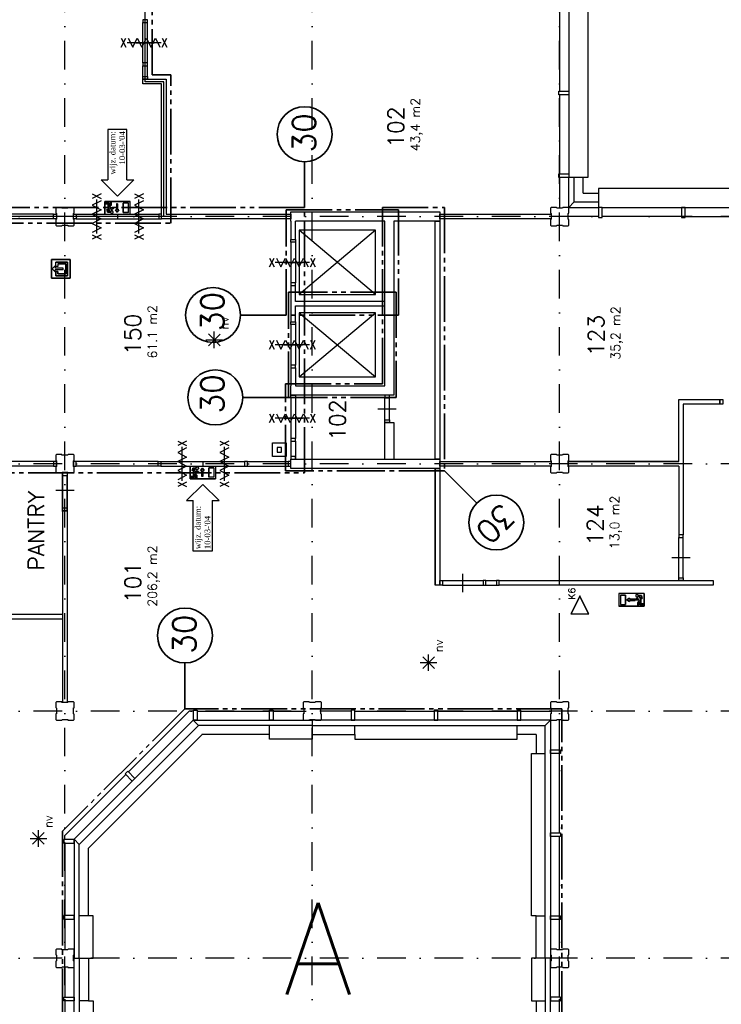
# Model space of a CAD drawing. Extents: x 36324 to 146208, y 44755 to 121475.
# Tile 23 of 28: x 114777 to 130093, y 69842 to 91346. Entities that reach past the tile are written whole.
import ezdxf
from ezdxf.enums import TextEntityAlignment as Align

# ---------------------------------------------------------------- set-up
doc = ezdxf.new("R2010")
doc.units = 0
doc.header["$LTSCALE"] = 100
doc.linetypes.add('B0302', pattern=[12.5, 6.25, -3.125, 0, -3.125])
doc.linetypes.add('B0804', pattern=[15, 10, -1, 1, -1, 1, -1])
for name, color, linetype in [('Bouwkundig', 253, 'CONTINUOUS'), ('Bouwkundig tekst', 252, 'CONTINUOUS'), ('Stramien', 252, 'B0302')]:
    doc.layers.add(name, color=color, linetype=linetype)
doc.layers.add('brandscheiding', color=40, linetype='B0804', lineweight=35)
doc.styles.add('bouwk tekst', font='romans.shx')
doc.styles.get("Standard").update_dxf_attribs({"font": 'romans.shx'})

msp = doc.modelspace()

# ---------------------------------------------------------------- linework, layer by layer
at = {"layer": 'Bouwkundig', "linetype": 'Continuous'}
for p, q in [((126763, 91516), (126763, 87976)), ((116704, 88951), (116704, 87846)), ((117116, 88951), (116704, 88951)), ((117116, 87846), (117116, 88951)), ((116554, 87846), (116704, 87846)), ((116554, 87846), (116910, 87495)), ((116910, 87495), (117266, 87846)), ((117116, 87846), (117266, 87846)), ((126763, 87246), (126763, 87896)), ((116633, 87096), (116633, 87374)), ((116633, 87374), (117187, 87374)), ((116642, 87323), (116642, 87346)), ((116642, 87346), (116730, 87346)), ((116706, 87323), (116642, 87323)), ((116706, 87234), (116706, 87323)), ((116730, 87346), (116730, 87272)), ((116780, 87369), (116757, 87369)), ((116757, 87369), (116757, 87308)), ((116780, 87300), (116780, 87369)), ((116888, 87325), (116888, 87195)), ((116915, 87325), (116915, 87195)), ((117039, 87133), (117039, 87337)), ((117150, 87337), (117039, 87337)), ((117150, 87133), (117150, 87337)), ((117187, 87096), (117187, 87374)), ((116633, 87096), (117187, 87096)), ((116701, 87203), (116678, 87203)), ((116693, 87142), (116678, 87203)), ((116754, 87142), (116693, 87142)), ((116711, 87166), (116701, 87203)), ((116738, 87166), (116706, 87234)), ((116711, 87166), (116738, 87166)), ((116730, 87272), (116757, 87308)), ((116740, 87248), (116780, 87300)), ((116762, 87201), (116741, 87248)), ((116817, 87235), (116762, 87235)), ((116762, 87201), (116762, 87235)), ((116785, 87178), (116785, 87212)), ((116817, 87212), (116785, 87212)), ((116817, 87235), (116817, 87212)), ((116902, 87140), (116865, 87195)), ((116865, 87195), (116888, 87195)), ((116939, 87195), (116902, 87140)), ((116910, 87096), (116910, 86996)), ((116915, 87195), (116939, 87195)), ((117150, 87133), (117039, 87133)), ((127493, 87246), (131033, 87246)), ((120697, 86547), (120797, 86547)), ((115877, 86107), (115470, 86107)), ((115470, 86107), (115470, 85701)), ((115823, 86053), (115565, 86053)), ((115565, 85958), (115565, 86053)), ((115823, 85755), (115823, 86053)), ((115877, 85701), (115877, 86107)), ((115487, 85903), (115552, 85968)), ((115487, 85903), (115552, 85838)), ((115552, 85968), (115552, 85922)), ((115728, 85922), (115552, 85922)), ((115728, 85884), (115552, 85884)), ((115552, 85838), (115552, 85884)), ((115606, 85958), (115565, 85958)), ((115606, 85850), (115565, 85850)), ((115565, 85850), (115565, 85755)), ((115606, 86012), (115782, 86012)), ((115606, 86012), (115606, 85958)), ((115606, 85796), (115606, 85850)), ((115652, 85979), (115652, 85979)), ((115728, 85884), (115728, 85922)), ((115782, 86012), (115782, 85796)), ((115470, 85701), (115877, 85701)), ((115565, 85755), (115823, 85755)), ((115782, 85796), (115606, 85796)), ((120697, 85542), (120797, 85542)), ((120697, 84749), (120797, 84749)), ((119024, 84173, 2600), (119024, 84534, 2600)), ((118843, 84354, 2600), (119203, 84354, 2600)), ((119152, 84226, 2600), (118896, 84482, 2600)), ((118896, 84226, 2600), (119150, 84481, 2600)), ((120697, 83744), (120797, 83744)), ((118495, 81597), (119050, 81597)), ((118495, 81597), (118495, 81319)), ((118555, 81550), (118540, 81490)), ((118616, 81550), (118555, 81550)), ((118573, 81527), (118564, 81490)), ((118600, 81527), (118569, 81459)), ((118573, 81527), (118600, 81527)), ((118647, 81515), (118647, 81481)), ((118764, 81553), (118727, 81498)), ((118801, 81498), (118764, 81553)), ((118772, 81696), (118772, 81597)), ((119013, 81560), (118902, 81560)), ((118902, 81560), (118902, 81356)), ((119013, 81560), (119013, 81356)), ((119050, 81597), (119050, 81319)), ((115713, 81462), (115712, 76432)), ((115813, 81462), (115812, 76432)), ((118495, 81319), (119050, 81319)), ((118569, 81370), (118504, 81370)), ((118504, 81370), (118504, 81347)), ((118504, 81347), (118592, 81347)), ((118564, 81490), (118540, 81490)), ((118569, 81459), (118569, 81370)), ((118592, 81347), (118592, 81421)), ((118592, 81421), (118620, 81385)), ((118624, 81492), (118603, 81444)), ((118603, 81445), (118643, 81393)), ((118620, 81324), (118620, 81385)), ((118643, 81324), (118620, 81324)), ((118624, 81492), (118624, 81458)), ((118680, 81458), (118624, 81458)), ((118643, 81393), (118643, 81324)), ((118680, 81481), (118647, 81481)), ((118680, 81458), (118680, 81481)), ((118727, 81498), (118750, 81498)), ((118750, 81368), (118750, 81498)), ((118778, 81498), (118801, 81498)), ((118778, 81368), (118778, 81498)), ((119013, 81356), (118902, 81356)), ((118416, 80847), (118772, 81198)), ((118772, 81198), (119128, 80847)), ((118416, 80847), (118566, 80847)), ((118566, 79742), (118566, 80847)), ((118978, 80847), (118978, 79742)), ((118978, 80847), (119128, 80847)), ((118978, 79742), (118566, 79742)), ((127855, 78813), (127855, 78536)), ((128410, 78813), (127855, 78813)), ((127892, 78776), (128003, 78776)), ((127892, 78776), (127892, 78573)), ((128003, 78776), (128003, 78573)), ((128030, 78674), (128086, 78711)), ((128086, 78711), (128086, 78688)), ((128257, 78731), (128257, 78698)), ((128280, 78708), (128280, 78674)), ((128280, 78708), (128302, 78661)), ((128289, 78767), (128350, 78767)), ((128305, 78744), (128336, 78675)), ((128331, 78744), (128305, 78744)), ((128331, 78744), (128341, 78707)), ((128341, 78707), (128365, 78707)), ((128350, 78767), (128365, 78707)), ((128410, 78813), (128410, 78536)), ((128410, 78536), (127855, 78536)), ((127892, 78573), (128003, 78573)), ((128086, 78637), (128030, 78674)), ((128215, 78688), (128086, 78688)), ((128086, 78661), (128086, 78637)), ((128215, 78661), (128086, 78661)), ((128215, 78688), (128215, 78661)), ((128225, 78698), (128257, 78698)), ((128225, 78674), (128225, 78698)), ((128225, 78674), (128280, 78674)), ((128302, 78661), (128262, 78610)), ((128262, 78610), (128262, 78540)), ((128262, 78540), (128285, 78540)), ((128313, 78637), (128285, 78602)), ((128285, 78540), (128285, 78602)), ((128313, 78563), (128313, 78637)), ((128400, 78563), (128313, 78563)), ((128336, 78675), (128336, 78587)), ((128336, 78587), (128400, 78587)), ((128400, 78587), (128400, 78563)), ((115713, 78353), (114058, 78353)), ((115713, 78253), (114058, 78253)), ((123830, 77177, 2600), (123575, 77433, 2600)), ((123575, 77177, 2600), (123829, 77432, 2600)), ((123703, 77124, 2600), (123703, 77485, 2600)), ((123522, 77305, 2600), (123882, 77305, 2600)), ((115314, 73337, 2600), (115058, 73593, 2600)), ((115058, 73337, 2600), (115313, 73592, 2600)), ((115187, 73284, 2600), (115187, 73645, 2600)), ((115006, 73465, 2600), (115366, 73465, 2600))]:
    msp.add_line(p, q, dxfattribs=at)
at = {"layer": 'Bouwkundig', "linetype": 'Continuous', "ltscale": 10}
for p, q in [((115518, 87096), (114127, 87096)), ((115518, 86996), (114127, 86996)), ((120697, 86946), (120697, 86547)), ((120797, 86547), (120797, 86946)), ((120697, 85542), (120697, 84749)), ((120797, 85193), (120797, 85542)), ((122747, 85193), (120797, 85193)), ((120797, 85093), (122747, 85093)), ((120797, 84749), (120797, 85093)), ((120697, 83744), (120697, 83346)), ((120797, 83744), (120797, 83346)), ((130063, 83050), (130063, 82950)), ((120697, 82142), (120697, 81746)), ((120797, 82142), (120797, 81746)), ((115518, 81696), (114067, 81696)), ((115518, 81597), (114067, 81597)), ((117797, 81696), (116008, 81696)), ((117797, 81597), (116008, 81597)), ((119747, 81696), (120638, 81696)), ((119747, 81597), (120638, 81597))]:
    msp.add_line(p, q, dxfattribs=at)
at = {"layer": 'Bouwkundig', "linetype": 'Continuous'}
for points in [[(103210, 104998), (103210, 90698), (103211, 90698), (114008, 90698), (114009, 87052), (117923, 87052), (117923, 89992), (117517, 89992), (117517, 93747)], [(126563, 91516), (126563, 89786)], [(127177, 91596), (127177, 87896)], [(117463, 90401), (117463, 91287)], [(117563, 90401), (117563, 91287)], [(116995, 90747), (117095, 90941)], [(116995, 90941), (117095, 90747)], [(117865, 90844), (117120, 90844)], [(117146, 90941), (117245, 90747), (117344, 90941), (117443, 90747), (117542, 90941), (117641, 90747), (117740, 90941), (117839, 90747)], [(117713, 90844), (117513, 90844), (117313, 90844)], [(117313, 90842), (117513, 90842), (117713, 90842)], [(117890, 90747), (117990, 90941)], [(117890, 90941), (117990, 90747)], [(117463, 90106), (117463, 90341)], [(117563, 90106), (117563, 90341)], [(117463, 90046), (117972, 90046)], [(117463, 90046), (117563, 90046)], [(117463, 89946), (117463, 90046)], [(117872, 89946), (117463, 89946)], [(117872, 86996), (117872, 89946)], [(117972, 90046), (117972, 87096)], [(126543, 89786), (126763, 89786)], [(126543, 89706), (126543, 89786)], [(126763, 89706), (126543, 89706)], [(126563, 89706), (126563, 87976)], [(126763, 89786), (126763, 89706)], [(126543, 87896), (126543, 87976)], [(126543, 87976), (126763, 87976)], [(126763, 87976), (126763, 87896)], [(126563, 87896), (126563, 87232)], [(127177, 87896), (126763, 87896)], [(126877, 87896), (126877, 87360)], [(127077, 87560), (127077, 87896)], [(116555, 87544), (116362, 87444)], [(116362, 87544), (116555, 87444)], [(117477, 87544), (117283, 87444)], [(117283, 87544), (117477, 87444)], [(127077, 87560), (127413, 87560)], [(131113, 87660), (127413, 87660)], [(127413, 87660), (127413, 87246)], [(116555, 87393), (116362, 87294), (116555, 87195), (116362, 87096), (116555, 86997), (116362, 86898), (116555, 86799), (116362, 86700)], [(116459, 86674), (116459, 87419)], [(116633, 87374), (116633, 87096), (117187, 87096), (117187, 87374), (116633, 87374)], [(116642, 87346), (116642, 87323), (116706, 87323), (116706, 87234), (116738, 87166), (116711, 87166), (116701, 87203), (116678, 87203), (116693, 87142), (116754, 87142), (116754, 87148), (116755, 87151), (116755, 87153), (116756, 87156), (116758, 87160), (116760, 87162), (116761, 87164), (116763, 87166), (116765, 87168), (116767, 87171), (116770, 87173), (116773, 87175), (116776, 87176), (116780, 87177), (116783, 87178), (116785, 87179), (116785, 87212), (116817, 87212), (116817, 87235), (116762, 87235), (116762, 87201), (116741, 87248), (116780, 87300), (116780, 87369), (116757, 87369), (116757, 87308), (116730, 87272), (116730, 87346), (116642, 87346)], [(116915, 87325), (116888, 87325), (116888, 87195), (116865, 87195), (116902, 87140), (116939, 87195), (116915, 87195), (116915, 87325)], [(117039, 87337), (117039, 87133), (117150, 87133), (117150, 87337), (117039, 87337)], [(117477, 87393), (117283, 87294), (117477, 87195), (117283, 87096), (117477, 86997), (117283, 86898), (117477, 86799), (117283, 86700)], [(117380, 86674), (117380, 87419)], [(126877, 87360), (126763, 87246)], [(126877, 87360), (126763, 87246)], [(127413, 87360), (126877, 87360)], [(115578, 87247), (115563, 87232)], [(115563, 87232), (115563, 87121)], [(115563, 87121), (115578, 87113)], [(115695, 87247), (115578, 87247)], [(115578, 87113), (115578, 86988)], [(115700, 87232), (115695, 87247)], [(115825, 87232), (115700, 87232)], [(115833, 87247), (115825, 87232)], [(115948, 87247), (115833, 87247)], [(115963, 87232), (115948, 87247)], [(115948, 87114), (115963, 87119)], [(115948, 86989), (115948, 87114)], [(115963, 87119), (115963, 87232)], [(116008, 87096), (116910, 87096)], [(116754, 87142), (116754, 87143), (116754, 87143), (116754, 87144), (116754, 87144), (116754, 87145), (116754, 87145), (116754, 87145), (116754, 87146), (116754, 87146), (116754, 87147), (116754, 87147), (116754, 87147), (116754, 87148), (116754, 87148), (116754, 87149), (116754, 87149), (116754, 87149), (116754, 87150), (116754, 87150), (116755, 87151), (116755, 87151), (116755, 87151), (116755, 87152), (116755, 87152), (116755, 87153), (116755, 87153), (116755, 87153), (116755, 87154), (116756, 87154), (116756, 87154), (116756, 87155), (116756, 87155), (116756, 87156), (116756, 87156), (116756, 87156), (116757, 87157), (116757, 87157), (116757, 87157), (116757, 87158), (116757, 87158), (116757, 87159), (116758, 87159), (116758, 87159), (116758, 87160), (116758, 87160), (116758, 87160), (116759, 87161), (116759, 87161), (116759, 87161), (116759, 87162), (116759, 87162), (116760, 87162), (116760, 87163), (116760, 87163), (116760, 87163), (116761, 87164), (116761, 87164), (116761, 87164), (116761, 87165), (116762, 87165), (116762, 87165), (116762, 87166), (116762, 87166), (116763, 87166), (116763, 87167), (116763, 87167), (116763, 87167), (116764, 87168), (116764, 87168), (116764, 87168), (116765, 87168), (116765, 87169), (116765, 87169), (116765, 87169), (116766, 87169), (116766, 87170), (116766, 87170), (116767, 87170), (116767, 87171), (116767, 87171), (116768, 87171), (116768, 87171), (116768, 87172), (116769, 87172), (116769, 87172), (116769, 87172), (116770, 87172), (116770, 87173), (116770, 87173), (116771, 87173), (116771, 87173), (116771, 87174), (116772, 87174), (116772, 87174), (116772, 87174), (116773, 87174), (116773, 87175), (116773, 87175), (116774, 87175), (116774, 87175), (116775, 87175), (116775, 87175), (116775, 87176), (116776, 87176), (116776, 87176), (116776, 87176), (116777, 87176), (116777, 87176), (116778, 87176), (116778, 87177), (116778, 87177), (116779, 87177), (116779, 87177), (116780, 87177), (116780, 87177), (116780, 87177), (116781, 87177), (116781, 87178), (116782, 87178), (116782, 87178), (116782, 87178), (116783, 87178), (116783, 87178), (116783, 87178), (116784, 87178), (116784, 87178), (116785, 87178), (116785, 87178)], [(116809, 87123), (116810, 87124), (116811, 87125), (116812, 87126), (116813, 87127), (116814, 87128), (116814, 87129), (116815, 87131), (116815, 87132), (116816, 87133), (116816, 87134), (116817, 87136), (116817, 87137), (116817, 87138), (116817, 87140), (116817, 87141), (116817, 87142), (116817, 87144), (116817, 87145), (116817, 87147), (116817, 87148), (116817, 87149), (116816, 87151), (116816, 87152), (116815, 87153), (116815, 87154), (116814, 87156), (116814, 87157), (116813, 87158), (116812, 87159), (116811, 87160), (116810, 87161), (116809, 87162), (116808, 87163), (116807, 87164), (116806, 87165), (116805, 87166), (116804, 87166), (116803, 87167), (116802, 87168), (116800, 87168), (116799, 87169), (116798, 87169), (116796, 87169), (116795, 87170), (116794, 87170), (116792, 87170), (116791, 87170), (116790, 87170), (116788, 87170), (116787, 87170), (116786, 87170), (116784, 87170), (116783, 87169), (116782, 87169), (116780, 87169), (116779, 87168), (116778, 87168), (116777, 87167), (116775, 87166), (116774, 87166), (116773, 87165), (116772, 87164), (116771, 87163), (116770, 87162), (116769, 87161), (116768, 87160), (116767, 87159), (116767, 87158), (116766, 87157), (116765, 87156), (116765, 87154), (116764, 87153), (116764, 87152), (116763, 87151), (116763, 87149), (116763, 87148), (116762, 87147), (116762, 87145), (116762, 87144), (116762, 87142), (116762, 87141), (116762, 87140), (116762, 87138), (116763, 87137), (116763, 87136), (116763, 87134), (116764, 87133), (116764, 87132), (116765, 87131), (116765, 87129), (116766, 87128), (116767, 87127), (116767, 87126), (116768, 87125), (116769, 87124), (116770, 87123), (116771, 87122), (116772, 87121), (116773, 87120), (116774, 87119), (116775, 87119), (116777, 87118), (116778, 87117), (116779, 87117), (116780, 87116), (116782, 87116), (116783, 87116), (116784, 87115), (116786, 87115), (116787, 87115), (116788, 87115), (116790, 87115), (116791, 87115), (116792, 87115), (116794, 87115), (116795, 87115), (116796, 87116), (116798, 87116), (116799, 87116), (116800, 87117), (116802, 87117), (116803, 87118), (116804, 87119), (116805, 87119), (116806, 87120), (116807, 87121), (116808, 87122), (116809, 87123)], [(116762, 87138), (116763, 87134), (116766, 87129), (116768, 87125), (116771, 87122), (116774, 87119), (116778, 87117), (116784, 87115), (116791, 87115), (116798, 87116), (116802, 87117), (116804, 87119), (116806, 87120), (116809, 87122), (116812, 87126), (116814, 87129), (116816, 87133), (116817, 87139), (116817, 87143), (116817, 87147), (116816, 87153), (116814, 87156), (116811, 87160), (116807, 87164), (116804, 87166), (116799, 87168), (116795, 87170), (116788, 87170), (116782, 87169), (116778, 87168), (116775, 87166), (116772, 87163), (116768, 87160), (116766, 87156), (116764, 87153), (116763, 87149), (116762, 87146), (116762, 87141), (116762, 87138)], [(116910, 87096), (117813, 87096)], [(117972, 87096), (120697, 87096)], [(120697, 87146), (123947, 87146)], [(120697, 86946), (120697, 87146)], [(120697, 87096), (120697, 86996)], [(123947, 87146), (123947, 86946)], [(123947, 87096), (126378, 87096)], [(123947, 86996), (123947, 87096)], [(126378, 87247), (126363, 87232)], [(126363, 87232), (126363, 87121)], [(126363, 87121), (126378, 87113)], [(126495, 87247), (126378, 87247)], [(126378, 87113), (126378, 86988)], [(126378, 87096), (126378, 86996)], [(126500, 87232), (126495, 87247)], [(126625, 87232), (126500, 87232)], [(126633, 87247), (126625, 87232)], [(126748, 87247), (126633, 87247)], [(126763, 87232), (126748, 87247)], [(126748, 87114), (126763, 87119)], [(126748, 86989), (126748, 87114)], [(126763, 87246), (127413, 87246)], [(126763, 87119), (126763, 87232)], [(127493, 87246), (127413, 87246)], [(127493, 87026), (127493, 87246)], [(129303, 87246), (129223, 87246)], [(129223, 87246), (129223, 87026)], [(129303, 87026), (129303, 87246)], [(115578, 86988), (115563, 86983)], [(115563, 86983), (115563, 86862)], [(115963, 86981), (115948, 86989)], [(115963, 86862), (115963, 86981)], [(116008, 86996), (116910, 86996)], [(116910, 86996), (117813, 86996)], [(120697, 86996), (117872, 86996)], [(122747, 86946), (120797, 86946)], [(122747, 83346), (122747, 86946)], [(122947, 86946), (122947, 83146)], [(123947, 86946), (122947, 86946)], [(123847, 81746), (123847, 86946)], [(123847, 86946), (123947, 86946)], [(126378, 86996), (123947, 86996)], [(123947, 86946), (123947, 81746)], [(126378, 86988), (126363, 86983)], [(126363, 86983), (126363, 86862)], [(127413, 87046), (126748, 87046)], [(126763, 86981), (126748, 86989)], [(126763, 86862), (126763, 86981)], [(127413, 87026), (127493, 87026)], [(129223, 87046), (127493, 87046)], [(129223, 87026), (129303, 87026)], [(129303, 87046), (131033, 87046)], [(115563, 86862), (115578, 86847)], [(115578, 86847), (115693, 86847)], [(115693, 86847), (115701, 86862)], [(115701, 86862), (115826, 86862)], [(115826, 86862), (115831, 86847)], [(115831, 86847), (115948, 86847)], [(115948, 86847), (115963, 86862)], [(120877, 86746), (120877, 85346)], [(122547, 85346), (120877, 86746)], [(122547, 86746), (120877, 85346)], [(122547, 86746), (120877, 86746)], [(122547, 85346), (122547, 86746)], [(126363, 86862), (126378, 86847)], [(126378, 86847), (126493, 86847)], [(126493, 86847), (126501, 86862)], [(126501, 86862), (126626, 86862)], [(126626, 86862), (126631, 86847)], [(126631, 86847), (126748, 86847)], [(126748, 86847), (126763, 86862)], [(116555, 86649), (116362, 86549)], [(116362, 86649), (116555, 86549)], [(117477, 86649), (117283, 86549)], [(117283, 86649), (117477, 86549)], [(120697, 86487), (120697, 85602)], [(120797, 86487), (120797, 85602)], [(115470, 86107), (115877, 86107), (115877, 85701), (115470, 85701), (115470, 86107)], [(115565, 85958), (115565, 86053), (115823, 86053), (115823, 85755), (115565, 85755), (115565, 85850), (115606, 85850), (115606, 85796), (115782, 85796), (115782, 86012), (115606, 86012), (115606, 85958), (115565, 85958)], [(120230, 86141), (120330, 85948)], [(120230, 85948), (120330, 86141)], [(121100, 86045), (120355, 86045)], [(120381, 86141), (120480, 85948), (120579, 86141), (120678, 85948), (120777, 86141), (120876, 85948), (120975, 86141), (121074, 85948)], [(120548, 86045), (120748, 86045), (120948, 86045)], [(121125, 86141), (121225, 85948)], [(121125, 85948), (121225, 86141)], [(120877, 85346), (122547, 85346)], [(122547, 84946), (120877, 84946)], [(120877, 84946), (122547, 83546)], [(120877, 83546), (122547, 84946)], [(120877, 84946), (120877, 83546)], [(122547, 83546), (122547, 84946)], [(120697, 84689), (120697, 83804)], [(120797, 84689), (120797, 83804)], [(120230, 84345), (120330, 84152)], [(120230, 84152), (120330, 84345)], [(120381, 84345), (120480, 84152), (120579, 84345), (120678, 84152), (120777, 84345), (120876, 84152), (120975, 84345), (121074, 84152)], [(121125, 84345), (121225, 84152)], [(121125, 84152), (121225, 84345)], [(121100, 84248), (120355, 84248)], [(120547, 84247), (120747, 84247), (120947, 84247)], [(120877, 83546), (122547, 83546)], [(120697, 83146), (120697, 83346)], [(120797, 83346), (122747, 83346)], [(122947, 83146), (120697, 83146)], [(120697, 83087), (120697, 82201)], [(120797, 83087), (120797, 82201)], [(122747, 82606), (122747, 83087)], [(122847, 82606), (122847, 83087)], [(129163, 81698), (129163, 83050)], [(129163, 83050), (130063, 83050)], [(129263, 83050), (130063, 83050)], [(122597, 82847), (122797, 82847), (122997, 82847)], [(129263, 82950), (129263, 81697)], [(130063, 82950), (129263, 82950)], [(120230, 82547), (120330, 82741)], [(120230, 82741), (120330, 82547)], [(121100, 82644), (120355, 82644)], [(120381, 82741), (120480, 82547), (120579, 82741), (120678, 82547), (120777, 82741), (120876, 82547), (120975, 82741), (121074, 82547)], [(120547, 82644), (120747, 82644), (120947, 82644)], [(120547, 82642), (120747, 82642), (120947, 82642)], [(121125, 82547), (121225, 82741)], [(121125, 82741), (121225, 82547)], [(122747, 81746), (122747, 82546)], [(122747, 82546), (122947, 82546)], [(122947, 82546), (122947, 81746)], [(118420, 82144), (118226, 82044)], [(118226, 82144), (118420, 82044)], [(118420, 81993), (118226, 81894), (118420, 81795), (118226, 81696), (118420, 81597), (118226, 81498), (118420, 81399), (118226, 81300)], [(118323, 81274), (118323, 82019)], [(119341, 82144), (119148, 82044)], [(119148, 82144), (119341, 82044)], [(119341, 81993), (119148, 81894), (119341, 81795), (119148, 81696), (119341, 81597), (119148, 81498), (119341, 81399), (119148, 81300)], [(119245, 81274), (119245, 82019)], [(120594, 81803), (120294, 81803), (120294, 82103), (120594, 82103), (120594, 81803)], [(115578, 81847), (115563, 81832)], [(115563, 81832), (115563, 81721)], [(115563, 81721), (115578, 81713)], [(115695, 81847), (115578, 81847)], [(115700, 81832), (115695, 81847)], [(115825, 81832), (115700, 81832)], [(115833, 81847), (115825, 81832)], [(115948, 81847), (115833, 81847)], [(115963, 81832), (115948, 81847)], [(115948, 81714), (115963, 81719)], [(115963, 81719), (115963, 81832)], [(119245, 81446), (119245, 81646), (119245, 81846)], [(120697, 81746), (123947, 81746)], [(120697, 81546), (120697, 81746)], [(123947, 81746), (123847, 81746)], [(123947, 81746), (123947, 81546)], [(126378, 81847), (126363, 81832)], [(126363, 81832), (126363, 81721)], [(126363, 81721), (126378, 81713)], [(126495, 81847), (126378, 81847)], [(126500, 81832), (126495, 81847)], [(126625, 81832), (126500, 81832)], [(126633, 81847), (126625, 81832)], [(126748, 81847), (126633, 81847)], [(126763, 81832), (126748, 81847)], [(126748, 81714), (126763, 81719)], [(126763, 81719), (126763, 81832)], [(115578, 81588), (115563, 81583)], [(115563, 81583), (115563, 81462)], [(115578, 81713), (115578, 81588)], [(115948, 81589), (115948, 81714)], [(115963, 81581), (115948, 81589)], [(115963, 81462), (115963, 81581)], [(117857, 81696), (118772, 81696)], [(117857, 81597), (118772, 81597)], [(118495, 81319), (118495, 81597), (119050, 81597), (119050, 81319), (118495, 81319)], [(118504, 81347), (118504, 81370), (118569, 81370), (118569, 81459), (118600, 81527), (118573, 81527), (118564, 81490), (118540, 81490), (118555, 81550), (118616, 81550), (118616, 81545), (118617, 81542), (118617, 81540), (118618, 81537), (118620, 81533), (118622, 81531), (118623, 81529), (118625, 81526), (118627, 81525), (118630, 81522), (118632, 81520), (118635, 81518), (118638, 81517), (118642, 81516), (118645, 81515), (118647, 81514), (118647, 81481), (118680, 81481), (118680, 81458), (118624, 81458), (118624, 81492), (118603, 81444), (118643, 81393), (118643, 81324), (118620, 81324), (118620, 81385), (118592, 81421), (118592, 81347), (118504, 81347)], [(118616, 81550), (118616, 81550), (118616, 81550), (118616, 81549), (118616, 81549), (118616, 81548), (118616, 81548), (118616, 81548), (118616, 81547), (118616, 81547), (118616, 81546), (118616, 81546), (118616, 81546), (118616, 81545), (118616, 81545), (118616, 81544), (118616, 81544), (118616, 81544), (118616, 81543), (118617, 81543), (118617, 81542), (118617, 81542), (118617, 81542), (118617, 81541), (118617, 81541), (118617, 81540), (118617, 81540), (118617, 81540), (118618, 81539), (118618, 81539), (118618, 81538), (118618, 81538), (118618, 81538), (118618, 81537), (118618, 81537), (118619, 81537), (118619, 81536), (118619, 81536), (118619, 81535), (118619, 81535), (118619, 81535), (118620, 81534), (118620, 81534), (118620, 81534), (118620, 81533), (118620, 81533), (118621, 81533), (118621, 81532), (118621, 81532), (118621, 81532), (118621, 81531), (118622, 81531), (118622, 81530), (118622, 81530), (118622, 81530), (118622, 81529), (118623, 81529), (118623, 81529), (118623, 81528), (118623, 81528), (118624, 81528), (118624, 81528), (118624, 81527), (118624, 81527), (118625, 81527), (118625, 81526), (118625, 81526), (118626, 81526), (118626, 81525), (118626, 81525), (118626, 81525), (118627, 81525), (118627, 81524), (118627, 81524), (118628, 81524), (118628, 81523), (118628, 81523), (118629, 81523), (118629, 81523), (118629, 81522), (118629, 81522), (118630, 81522), (118630, 81522), (118630, 81521), (118631, 81521), (118631, 81521), (118631, 81521), (118632, 81520), (118632, 81520), (118632, 81520), (118633, 81520), (118633, 81520), (118633, 81519), (118634, 81519), (118634, 81519), (118635, 81519), (118635, 81519), (118635, 81518), (118636, 81518), (118636, 81518), (118636, 81518), (118637, 81518), (118637, 81517), (118637, 81517), (118638, 81517), (118638, 81517), (118639, 81517), (118639, 81517), (118639, 81517), (118640, 81516), (118640, 81516), (118641, 81516), (118641, 81516), (118641, 81516), (118642, 81516), (118642, 81516), (118642, 81516), (118643, 81515), (118643, 81515), (118644, 81515), (118644, 81515), (118644, 81515), (118645, 81515), (118645, 81515), (118646, 81515), (118646, 81515), (118646, 81515), (118647, 81515), (118647, 81515)], [(118624, 81555), (118626, 81559), (118628, 81564), (118631, 81568), (118633, 81571), (118637, 81574), (118641, 81576), (118646, 81578), (118654, 81578), (118660, 81577), (118664, 81575), (118666, 81574), (118669, 81573), (118671, 81571), (118674, 81567), (118676, 81564), (118678, 81560), (118679, 81554), (118680, 81550), (118679, 81546), (118678, 81540), (118676, 81537), (118673, 81533), (118669, 81528), (118666, 81527), (118662, 81524), (118657, 81523), (118650, 81523), (118644, 81524), (118640, 81525), (118637, 81527), (118634, 81529), (118630, 81533), (118628, 81537), (118626, 81540), (118625, 81544), (118624, 81547), (118624, 81552), (118624, 81555)], [(118671, 81570), (118672, 81569), (118673, 81568), (118674, 81567), (118675, 81566), (118676, 81565), (118676, 81564), (118677, 81562), (118678, 81561), (118678, 81560), (118678, 81559), (118679, 81557), (118679, 81556), (118679, 81555), (118679, 81553), (118680, 81552), (118680, 81550), (118680, 81549), (118679, 81548), (118679, 81546), (118679, 81545), (118679, 81544), (118678, 81542), (118678, 81541), (118678, 81540), (118677, 81539), (118676, 81537), (118676, 81536), (118675, 81535), (118674, 81534), (118673, 81533), (118672, 81532), (118671, 81531), (118671, 81530), (118669, 81529), (118668, 81528), (118667, 81527), (118666, 81527), (118665, 81526), (118664, 81525), (118662, 81525), (118661, 81524), (118660, 81524), (118659, 81524), (118657, 81523), (118656, 81523), (118655, 81523), (118653, 81523), (118652, 81523), (118651, 81523), (118649, 81523), (118648, 81523), (118646, 81523), (118645, 81524), (118644, 81524), (118643, 81524), (118641, 81525), (118640, 81525), (118639, 81526), (118638, 81527), (118636, 81527), (118635, 81528), (118634, 81529), (118633, 81530), (118632, 81531), (118631, 81532), (118630, 81533), (118630, 81534), (118629, 81535), (118628, 81536), (118627, 81537), (118627, 81539), (118626, 81540), (118626, 81541), (118625, 81542), (118625, 81544), (118625, 81545), (118624, 81546), (118624, 81548), (118624, 81549), (118624, 81550), (118624, 81552), (118624, 81553), (118624, 81555), (118625, 81556), (118625, 81557), (118625, 81559), (118626, 81560), (118626, 81561), (118627, 81562), (118627, 81564), (118628, 81565), (118629, 81566), (118630, 81567), (118630, 81568), (118631, 81569), (118632, 81570), (118633, 81571), (118634, 81572), (118635, 81573), (118636, 81574), (118638, 81574), (118639, 81575), (118640, 81576), (118641, 81576), (118643, 81577), (118644, 81577), (118645, 81577), (118646, 81578), (118648, 81578), (118649, 81578), (118651, 81578), (118652, 81578), (118653, 81578), (118655, 81578), (118656, 81578), (118657, 81578), (118659, 81577), (118660, 81577), (118661, 81577), (118662, 81576), (118664, 81576), (118665, 81575), (118666, 81574), (118667, 81574), (118668, 81573), (118669, 81572), (118671, 81571), (118671, 81570)], [(118778, 81368), (118750, 81368), (118750, 81498), (118727, 81498), (118764, 81553), (118801, 81498), (118778, 81498), (118778, 81368)], [(118772, 81696), (119687, 81696)], [(118772, 81597), (119687, 81597)], [(118902, 81356), (118902, 81560), (119013, 81560), (119013, 81356), (118902, 81356)], [(123947, 81546), (120697, 81546)], [(123847, 81546), (123847, 78996)], [(123847, 78996), (123847, 81546)], [(123847, 81546), (123947, 81546)], [(123847, 81546), (123947, 81546)], [(123947, 81696), (126378, 81696)], [(123947, 81596), (123947, 81696)], [(126378, 81596), (123947, 81596)], [(123947, 81546), (123947, 78996)], [(123947, 81546), (123947, 78996)], [(126378, 81588), (126363, 81583)], [(126363, 81583), (126363, 81462)], [(126378, 81713), (126378, 81588)], [(126378, 81696), (126378, 81596)], [(126748, 81589), (126748, 81714)], [(129163, 81696), (126748, 81696)], [(126748, 81696), (129163, 81696)], [(126748, 81696), (126748, 81596)], [(126748, 81596), (126748, 81696)], [(129163, 81596), (126748, 81596)], [(129163, 81596), (126748, 81596)], [(126763, 81581), (126748, 81589)], [(126763, 81462), (126763, 81581)], [(129163, 81596), (129163, 80096)], [(129263, 81697), (129263, 80096)], [(115563, 81462), (115578, 81447)], [(115578, 81447), (115693, 81447)], [(115693, 81447), (115701, 81462)], [(115701, 81462), (115826, 81462)], [(115713, 80606), (115714, 81387)], [(115813, 80606), (115813, 81387)], [(115826, 81462), (115831, 81447)], [(115831, 81447), (115948, 81447)], [(115948, 81447), (115963, 81462)], [(126363, 81462), (126378, 81447)], [(126378, 81447), (126493, 81447)], [(126493, 81447), (126501, 81462)], [(126501, 81462), (126626, 81462)], [(126626, 81462), (126631, 81447)], [(126631, 81447), (126748, 81447)], [(126748, 81447), (126763, 81462)], [(118420, 81249), (118226, 81149)], [(118226, 81249), (118420, 81149)], [(119341, 81249), (119148, 81149)], [(119148, 81249), (119341, 81149)], [(115963, 81067), (115763, 81067), (115563, 81067)], [(115813, 80616), (115713, 80616)], [(129263, 80096), (129163, 80096)], [(129163, 79157), (129163, 80037)], [(129263, 79157), (129263, 80037)], [(129013, 79597), (129213, 79597), (129413, 79597)], [(124450, 78846), (124450, 79046), (124450, 79246)], [(123947, 78996), (123847, 78996)], [(123947, 78996), (123947, 79096)], [(124007, 79096), (124892, 79096)], [(124007, 78997), (124892, 78997)], [(124952, 79096), (125188, 79096)], [(124952, 78997), (125188, 78997)], [(125247, 79096), (129913, 79096)], [(125247, 78996), (125247, 79096)], [(125247, 78996), (125247, 79096)], [(129913, 78996), (125247, 78996)], [(129913, 79096), (129913, 78996)], [(128410, 78536), (128410, 78813), (127855, 78813), (127855, 78536), (128410, 78536)], [(128003, 78573), (128003, 78776), (127892, 78776), (127892, 78573), (128003, 78573)], [(128215, 78661), (128215, 78688), (128086, 78688), (128086, 78711), (128030, 78674), (128086, 78637), (128086, 78661), (128215, 78661)], [(128233, 78787), (128232, 78786), (128231, 78785), (128230, 78783), (128229, 78782), (128229, 78781), (128228, 78780), (128227, 78779), (128227, 78778), (128226, 78776), (128226, 78775), (128226, 78774), (128225, 78772), (128225, 78771), (128225, 78770), (128225, 78768), (128225, 78767), (128225, 78766), (128225, 78764), (128225, 78763), (128225, 78762), (128226, 78760), (128226, 78759), (128226, 78758), (128227, 78756), (128227, 78755), (128228, 78754), (128229, 78753), (128229, 78752), (128230, 78750), (128231, 78749), (128232, 78748), (128233, 78747), (128234, 78746), (128235, 78745), (128236, 78745), (128237, 78744), (128238, 78743), (128239, 78742), (128241, 78742), (128242, 78741), (128243, 78741), (128244, 78740), (128246, 78740), (128247, 78740), (128248, 78740), (128250, 78739), (128251, 78739), (128252, 78739), (128254, 78739), (128255, 78739), (128256, 78740), (128258, 78740), (128259, 78740), (128260, 78740), (128262, 78741), (128263, 78741), (128264, 78742), (128265, 78742), (128267, 78743), (128268, 78744), (128269, 78745), (128270, 78745), (128271, 78746), (128272, 78747), (128273, 78748), (128274, 78749), (128275, 78750), (128275, 78752), (128276, 78753), (128277, 78754), (128277, 78755), (128278, 78756), (128279, 78758), (128279, 78759), (128279, 78760), (128280, 78762), (128280, 78763), (128280, 78764), (128280, 78766), (128280, 78767), (128280, 78768), (128280, 78770), (128280, 78771), (128280, 78772), (128279, 78774), (128279, 78775), (128279, 78776), (128278, 78778), (128277, 78779), (128277, 78780), (128276, 78781), (128275, 78782), (128275, 78783), (128274, 78785), (128273, 78786), (128272, 78787), (128271, 78788), (128270, 78788), (128269, 78789), (128268, 78790), (128267, 78791), (128265, 78791), (128264, 78792), (128263, 78793), (128262, 78793), (128260, 78793), (128259, 78794), (128258, 78794), (128256, 78794), (128255, 78795), (128254, 78795), (128252, 78795), (128251, 78795), (128250, 78795), (128248, 78794), (128247, 78794), (128246, 78794), (128244, 78793), (128243, 78793), (128242, 78793), (128241, 78792), (128239, 78791), (128238, 78791), (128237, 78790), (128236, 78789), (128235, 78788), (128234, 78788), (128233, 78787)], [(128280, 78771), (128279, 78776), (128276, 78781), (128274, 78785), (128271, 78787), (128268, 78790), (128264, 78792), (128258, 78794), (128251, 78795), (128245, 78794), (128240, 78792), (128238, 78791), (128236, 78789), (128234, 78787), (128230, 78784), (128228, 78780), (128226, 78776), (128225, 78770), (128225, 78766), (128225, 78763), (128227, 78757), (128228, 78753), (128231, 78749), (128236, 78745), (128238, 78743), (128243, 78741), (128247, 78740), (128254, 78739), (128260, 78740), (128264, 78742), (128267, 78744), (128271, 78746), (128274, 78749), (128277, 78753), (128278, 78757), (128279, 78761), (128280, 78764), (128280, 78768), (128280, 78771)], [(128400, 78563), (128400, 78587), (128336, 78587), (128336, 78675), (128305, 78744), (128331, 78744), (128341, 78707), (128365, 78707), (128350, 78767), (128289, 78767), (128288, 78761), (128288, 78759), (128287, 78756), (128286, 78753), (128284, 78750), (128283, 78747), (128281, 78745), (128279, 78743), (128278, 78741), (128275, 78739), (128272, 78737), (128269, 78735), (128266, 78734), (128262, 78732), (128259, 78731), (128257, 78731), (128257, 78698), (128225, 78698), (128225, 78674), (128280, 78674), (128280, 78708), (128302, 78661), (128262, 78610), (128262, 78540), (128285, 78540), (128285, 78602), (128313, 78637), (128313, 78563), (128400, 78563)], [(128289, 78767), (128289, 78767), (128289, 78766), (128289, 78766), (128288, 78765), (128288, 78765), (128288, 78765), (128288, 78764), (128288, 78764), (128288, 78763), (128288, 78763), (128288, 78762), (128288, 78762), (128288, 78762), (128288, 78761), (128288, 78761), (128288, 78760), (128288, 78760), (128288, 78760), (128288, 78759), (128288, 78759), (128288, 78758), (128287, 78758), (128287, 78758), (128287, 78757), (128287, 78757), (128287, 78757), (128287, 78756), (128287, 78756), (128287, 78755), (128286, 78755), (128286, 78755), (128286, 78754), (128286, 78754), (128286, 78753), (128286, 78753), (128286, 78753), (128285, 78752), (128285, 78752), (128285, 78752), (128285, 78751), (128285, 78751), (128285, 78750), (128284, 78750), (128284, 78750), (128284, 78749), (128284, 78749), (128284, 78749), (128283, 78748), (128283, 78748), (128283, 78748), (128283, 78747), (128283, 78747), (128282, 78747), (128282, 78746), (128282, 78746), (128282, 78746), (128281, 78745), (128281, 78745), (128281, 78745), (128281, 78744), (128280, 78744), (128280, 78744), (128280, 78743), (128280, 78743), (128279, 78743), (128279, 78742), (128279, 78742), (128278, 78742), (128278, 78742), (128278, 78741), (128278, 78741), (128277, 78741), (128277, 78740), (128277, 78740), (128276, 78740), (128276, 78740), (128276, 78739), (128275, 78739), (128275, 78739), (128275, 78739), (128275, 78738), (128274, 78738), (128274, 78738), (128274, 78738), (128273, 78737), (128273, 78737), (128273, 78737), (128272, 78737), (128272, 78737), (128271, 78736), (128271, 78736), (128271, 78736), (128270, 78736), (128270, 78735), (128270, 78735), (128269, 78735), (128269, 78735), (128269, 78735), (128268, 78735), (128268, 78734), (128268, 78734), (128267, 78734), (128267, 78734), (128266, 78734), (128266, 78734), (128266, 78733), (128265, 78733), (128265, 78733), (128265, 78733), (128264, 78733), (128264, 78733), (128263, 78733), (128263, 78732), (128263, 78732), (128262, 78732), (128262, 78732), (128261, 78732), (128261, 78732), (128261, 78732), (128260, 78732), (128260, 78732), (128259, 78732), (128259, 78731), (128259, 78731), (128258, 78731), (128258, 78731), (128257, 78731), (128257, 78731)], [(115578, 76447), (115563, 76432)], [(115563, 76432), (115563, 76321)], [(115695, 76447), (115578, 76447)], [(115700, 76432), (115695, 76447)], [(115825, 76432), (115700, 76432)], [(115833, 76447), (115825, 76432)], [(115948, 76447), (115833, 76447)], [(115963, 76432), (115948, 76447)], [(115963, 76319), (115963, 76432)], [(120978, 76447), (120963, 76432)], [(120963, 76432), (120963, 76321)], [(121095, 76447), (120978, 76447)], [(121100, 76432), (121095, 76447)], [(121225, 76432), (121100, 76432)], [(121233, 76447), (121225, 76432)], [(121348, 76447), (121233, 76447)], [(121363, 76432), (121348, 76447)], [(121363, 76319), (121363, 76432)], [(126378, 76447), (126363, 76432)], [(126363, 76432), (126363, 76321)], [(126495, 76447), (126378, 76447)], [(126500, 76432), (126495, 76447)], [(126625, 76432), (126500, 76432)], [(126633, 76447), (126625, 76432)], [(126748, 76447), (126633, 76447)], [(126763, 76432), (126748, 76447)], [(126763, 76319), (126763, 76432)], [(115563, 76321), (115578, 76313)], [(115578, 76188), (115563, 76183)], [(115563, 76183), (115563, 76062)], [(115578, 76313), (115578, 76188)], [(115948, 76314), (115963, 76319)], [(115948, 76189), (115948, 76314)], [(115963, 76181), (115948, 76189)], [(115963, 76062), (115963, 76181)], [(117150, 74916), (118475, 76242)], [(118571, 76245), (118479, 76245)], [(118571, 76266), (118651, 76266)], [(118571, 76046), (118571, 76266)], [(118651, 76266), (118651, 76046)], [(118651, 76246), (120231, 76246)], [(120231, 76266), (120311, 76266)], [(120231, 76046), (120231, 76266)], [(120311, 76266), (120311, 76046)], [(120311, 76246), (120978, 76246)], [(120963, 76321), (120978, 76313)], [(120978, 76188), (120963, 76183)], [(120963, 76183), (120963, 76062)], [(120978, 76313), (120978, 76188)], [(121348, 76314), (121363, 76319)], [(121348, 76189), (121348, 76314)], [(122013, 76246), (121348, 76246)], [(121363, 76181), (121348, 76189)], [(121363, 76062), (121363, 76181)], [(122093, 76266), (122013, 76266)], [(122013, 76266), (122013, 76046)], [(122093, 76046), (122093, 76266)], [(122093, 76246), (123823, 76246)], [(123903, 76266), (123823, 76266)], [(123823, 76266), (123823, 76046)], [(123903, 76046), (123903, 76266)], [(123903, 76246), (125633, 76246)], [(125713, 76266), (125633, 76266)], [(125633, 76266), (125633, 76046)], [(125713, 76046), (125713, 76266)], [(125713, 76246), (126378, 76246)], [(126363, 76321), (126378, 76313)], [(126378, 76188), (126363, 76183)], [(126363, 76183), (126363, 76062)], [(126378, 76313), (126378, 76188)], [(126748, 76314), (126763, 76319)], [(126748, 76189), (126748, 76314)], [(126763, 76181), (126748, 76189)], [(126763, 76062), (126763, 76181)], [(115563, 76062), (115578, 76047)], [(115578, 76047), (115693, 76047)], [(115693, 76047), (115701, 76062)], [(115701, 76062), (115826, 76062)], [(115826, 76062), (115831, 76047)], [(115831, 76047), (115948, 76047)], [(115948, 76047), (115963, 76062)], [(115963, 73447), (118563, 76046)], [(118677, 75933), (116077, 73333)], [(118563, 76046), (121163, 76046)], [(118677, 75932), (118563, 76046)], [(118563, 76046), (118677, 75933)], [(118651, 76046), (118571, 76046)], [(121163, 75932), (118677, 75932)], [(120311, 76046), (120231, 76046)], [(120233, 75632), (120233, 75932)], [(120963, 76062), (120978, 76047)], [(120978, 76047), (121093, 76047)], [(121093, 76047), (121101, 76062)], [(121101, 76062), (121226, 76062)], [(126363, 76046), (121163, 76046)], [(121163, 76046), (121163, 75932)], [(121163, 75932), (126249, 75932)], [(121163, 75932), (121163, 75732)], [(121163, 75932), (121163, 75632)], [(121226, 76062), (121231, 76047)], [(121231, 76047), (121348, 76047)], [(121348, 76047), (121363, 76062)], [(122013, 76046), (122093, 76046)], [(122093, 75732), (122093, 75932)], [(123823, 76046), (123903, 76046)], [(125633, 76046), (125713, 76046)], [(125633, 75632), (125633, 75932)], [(126249, 75932), (126363, 76046)], [(126249, 70846), (126249, 75932)], [(126363, 76062), (126378, 76047)], [(126363, 76046), (126363, 70846)], [(126378, 76047), (126493, 76047)], [(126493, 76047), (126501, 76062)], [(126501, 76062), (126626, 76062)], [(126563, 75396), (126563, 76062)], [(126626, 76062), (126631, 76047)], [(126631, 76047), (126748, 76047)], [(126748, 76047), (126763, 76062)], [(116282, 73255), (118754, 75727)], [(120233, 75732), (118754, 75732)], [(121163, 75732), (122093, 75732)], [(122093, 75732), (122093, 75632)], [(125633, 75632), (125633, 75732)], [(126049, 75732), (125633, 75732)], [(126049, 75732), (126049, 75316)], [(121163, 75632), (120233, 75632)], [(122093, 75632), (125633, 75632)], [(125949, 71776), (125949, 75316)], [(125949, 75316), (126049, 75316)], [(125949, 75316), (126249, 75316)], [(126363, 75316), (126363, 75396)], [(126363, 75396), (126583, 75396)], [(126583, 75316), (126363, 75316)], [(126563, 73586), (126563, 75316)], [(126583, 75396), (126583, 75316)], [(117093, 74860), (115763, 73531)], [(117079, 74874), (117136, 74930)], [(117235, 74718), (117079, 74874)], [(117136, 74930), (117291, 74775)], [(117291, 74775), (117235, 74718)], [(126363, 73506), (126363, 73586)], [(126363, 73586), (126583, 73586)], [(126583, 73586), (126583, 73506)], [(115743, 73438), (115743, 73358)], [(115963, 73438), (115743, 73438)], [(115743, 73358), (115963, 73358)], [(115763, 73438), (115763, 73531)], [(115763, 73358), (115763, 71778)], [(115963, 73447), (115963, 70846)], [(116077, 73333), (115963, 73447)], [(116077, 73333), (115963, 73447)], [(115963, 73358), (115963, 73438)], [(116077, 70846), (116077, 73333)], [(126583, 73506), (126363, 73506)], [(126563, 71776), (126563, 73506)], [(116277, 71776), (116277, 73255)], [(115743, 71778), (115743, 71698)], [(115963, 71778), (115743, 71778)], [(115743, 71698), (115963, 71698)], [(115763, 71698), (115763, 71032)], [(115963, 71698), (115963, 71778)], [(116377, 71776), (116077, 71776)], [(116377, 70846), (116377, 71776)], [(126049, 71776), (125949, 71776)], [(126049, 70846), (126049, 71776)], [(126049, 71776), (126249, 71776)], [(126363, 71696), (126363, 71776)], [(126363, 71776), (126583, 71776)], [(126583, 71696), (126363, 71696)], [(126563, 71032), (126563, 71696)], [(126583, 71776), (126583, 71696)], [(115578, 71047), (115563, 71032)], [(115563, 71032), (115563, 70921)], [(115695, 71047), (115578, 71047)], [(115700, 71032), (115695, 71047)], [(115825, 71032), (115700, 71032)], [(115833, 71047), (115825, 71032)], [(115948, 71047), (115833, 71047)], [(115963, 71032), (115948, 71047)], [(115963, 70919), (115963, 71032)], [(126378, 71047), (126363, 71032)], [(126363, 71032), (126363, 70921)], [(126495, 71047), (126378, 71047)], [(126500, 71032), (126495, 71047)], [(126625, 71032), (126500, 71032)], [(126633, 71047), (126625, 71032)], [(126748, 71047), (126633, 71047)], [(126763, 71032), (126748, 71047)], [(126763, 70919), (126763, 71032)], [(115563, 70921), (115578, 70913)], [(115578, 70788), (115563, 70783)], [(115563, 70783), (115563, 70662)], [(115578, 70913), (115578, 70788)], [(115948, 70914), (115963, 70919)], [(115948, 70789), (115948, 70914)], [(115963, 70781), (115948, 70789)], [(115963, 65646), (115963, 70846)], [(115963, 70846), (116077, 70846)], [(115963, 70662), (115963, 70781)], [(116077, 70846), (116077, 65760)], [(116077, 70846), (116277, 70846)], [(116077, 70846), (116377, 70846)], [(116277, 70846), (116277, 69916)], [(125949, 70846), (125949, 69916)], [(126249, 70846), (125949, 70846)], [(126249, 70846), (126049, 70846)], [(126249, 70846), (126249, 68360)], [(126363, 70846), (126249, 70846)], [(126363, 70921), (126378, 70913)], [(126363, 68246), (126363, 70846)], [(126378, 70788), (126363, 70783)], [(126363, 70783), (126363, 70662)], [(126378, 70913), (126378, 70788)], [(126748, 70914), (126763, 70919)], [(126748, 70789), (126748, 70914)], [(126763, 70781), (126748, 70789)], [(126763, 70662), (126763, 70781)], [(115563, 70662), (115578, 70647)], [(115578, 70647), (115693, 70647)], [(115693, 70647), (115701, 70662)], [(115701, 70662), (115826, 70662)], [(115763, 70662), (115763, 69996)], [(115826, 70662), (115831, 70647)], [(115831, 70647), (115948, 70647)], [(115948, 70647), (115963, 70662)], [(126363, 70662), (126378, 70647)], [(126378, 70647), (126493, 70647)], [(126493, 70647), (126501, 70662)], [(126501, 70662), (126626, 70662)], [(126563, 69995), (126563, 70662)], [(126626, 70662), (126631, 70647)], [(126631, 70647), (126748, 70647)], [(126748, 70647), (126763, 70662)], [(115743, 69916), (115743, 69996)], [(115743, 69996), (115963, 69996)], [(115963, 69916), (115743, 69916)], [(115763, 69916), (115763, 68186)], [(115963, 69996), (115963, 69916)], [(116277, 69916), (116077, 69916)], [(116277, 69916), (116377, 69916)], [(116377, 69916), (116377, 66376)], [(125949, 69916), (126249, 69916)], [(126049, 69916), (126049, 68438)], [(126583, 69995), (126363, 69995)], [(126363, 69995), (126363, 69915)], [(126363, 69915), (126583, 69915)], [(126563, 68334), (126563, 69915)], [(126583, 69915), (126583, 69995)]]:
    msp.add_lwpolyline(points, dxfattribs=at)
for points in [[(117463, 91346), (117463, 91287), (117563, 91287), (117563, 91346)], [(117463, 90401), (117463, 90341), (117563, 90341), (117563, 90401)], [(117463, 90046), (117463, 90106), (117563, 90106), (117563, 90046)], [(126763, 87976), (126763, 87896), (126543, 87896), (126543, 87976)], [(116754, 87142), (116754, 87149), (116758, 87159), (116761, 87165), (116765, 87169), (116771, 87173), (116777, 87176), (116782, 87178), (116785, 87179), (116785, 87212), (116817, 87212), (116817, 87235), (116762, 87235), (116762, 87201), (116741, 87248), (116780, 87300), (116780, 87369), (116757, 87369), (116757, 87308), (116730, 87272), (116730, 87346), (116642, 87346), (116642, 87323), (116706, 87323), (116706, 87234), (116738, 87166), (116711, 87166), (116701, 87203), (116678, 87203), (116693, 87142)], [(115518, 87096), (115578, 87096), (115578, 86996), (115518, 86996)], [(115948, 87096), (116008, 87096), (116008, 86996), (115948, 86996)], [(117872, 87096), (117813, 87096), (117813, 86996), (117872, 86996)], [(127493, 87246), (127413, 87246), (127413, 87026), (127493, 87026)], [(122547, 85346), (122547, 86746), (120877, 86746), (120877, 85346)], [(120797, 86547), (120797, 86487), (120697, 86487), (120697, 86547)], [(120797, 85542), (120797, 85602), (120697, 85602), (120697, 85542)], [(120797, 84749), (120797, 84689), (120697, 84689), (120697, 84749)], [(120797, 83744), (120797, 83804), (120697, 83804), (120697, 83744)], [(120797, 83146), (120797, 83087), (120697, 83087), (120697, 83146)], [(122747, 83146), (122747, 83087), (122847, 83087), (122847, 83146)], [(130063, 83050), (130123, 83050), (130123, 82950), (130063, 82950)], [(122747, 82546), (122747, 82606), (122847, 82606), (122847, 82546)], [(120797, 82142), (120797, 82201), (120697, 82201), (120697, 82142)], [(120494, 81903), (120494, 82003), (120394, 82003), (120394, 81903)], [(120797, 81746), (120797, 81806), (120697, 81806), (120697, 81746)], [(115578, 81696), (115518, 81696), (115518, 81597), (115578, 81597)], [(116008, 81696), (115948, 81696), (115948, 81597), (116008, 81597)], [(117797, 81696), (117857, 81696), (117857, 81597), (117797, 81597)], [(118616, 81550), (118616, 81544), (118620, 81534), (118623, 81528), (118627, 81524), (118633, 81520), (118639, 81517), (118644, 81515), (118647, 81514), (118647, 81481), (118680, 81481), (118680, 81458), (118624, 81458), (118624, 81492), (118603, 81444), (118643, 81393), (118643, 81324), (118620, 81324), (118620, 81385), (118592, 81421), (118592, 81347), (118504, 81347), (118504, 81370), (118569, 81370), (118569, 81459), (118600, 81527), (118573, 81527), (118564, 81490), (118540, 81490), (118555, 81550)], [(119747, 81696), (119687, 81696), (119687, 81597), (119747, 81597)], [(120697, 81696), (120638, 81696), (120638, 81597), (120697, 81597)], [(115813, 81446), (115813, 81387), (115714, 81387), (115714, 81446)], [(115813, 80616), (115813, 80676), (115713, 80676), (115713, 80616)], [(129163, 80097), (129163, 80037), (129263, 80037), (129263, 80097)], [(129163, 79097), (129163, 79157), (129263, 79157), (129263, 79097)], [(123947, 79096), (124007, 79096), (124007, 78997), (123947, 78997)], [(124952, 79096), (124892, 79096), (124892, 78997), (124952, 78997)], [(125247, 79096), (125188, 79096), (125188, 78997), (125247, 78997)], [(127005, 78369), (127201, 78369), (127005, 78760), (126810, 78369)], [(127005, 78372), (127196, 78372), (127005, 78754), (126814, 78372)], [(128289, 78767), (128288, 78760), (128284, 78750), (128281, 78745), (128277, 78741), (128271, 78736), (128265, 78733), (128260, 78732), (128257, 78731), (128257, 78698), (128225, 78698), (128225, 78674), (128280, 78674), (128280, 78708), (128302, 78661), (128262, 78610), (128262, 78540), (128285, 78540), (128285, 78602), (128313, 78637), (128313, 78563), (128400, 78563), (128400, 78587), (128336, 78587), (128336, 78675), (128305, 78744), (128331, 78744), (128341, 78707), (128365, 78707), (128350, 78767)], [(125633, 76046), (125713, 76046), (125713, 76266), (125633, 76266)], [(126363, 75316), (126363, 75396), (126583, 75396), (126583, 75316)]]:
    msp.add_lwpolyline(points, close=True, dxfattribs=at)
at = {"layer": 'brandscheiding'}
for p, q in [((117667, 90142), (117667, 93597)), ((118073, 90142), (117667, 90142)), ((118073, 86902), (118073, 90142)), ((120997, 87245), (120997, 88245)), ((113859, 86902), (118073, 86902)), ((122997, 85396), (120647, 85396)), ((119597, 84896), (123047, 84896)), ((120647, 83096), (119647, 83096)), ((124050, 81496), (124757, 80789)), ((118384, 76296), (118384, 77296))]:
    msp.add_line(p, q, dxfattribs=at)
for points in [[(120997, 81446), (120997, 87245), (107463, 87246), (107463, 81446)], [(122697, 83396), (122697, 87246), (124047, 87246), (124050, 81496), (122697, 81496), (120577, 81496), (120577, 83396)], [(115713, 73625), (115713, 65396), (123941, 65396), (126613, 68068), (126613, 76296), (118384, 76296)]]:
    msp.add_lwpolyline(points, close=True, dxfattribs=at)
for points in [[(120597, 84896), (120597, 87196), (123047, 87196), (123047, 84896)], [(122997, 85396), (122997, 83096), (120647, 83096), (120647, 85396)]]:
    msp.add_lwpolyline(points, dxfattribs=at)
at = {"layer": 'brandscheiding', "linetype": 'Continuous'}
for centre in [(120997, 88845), (118997, 84896), (119047, 83096), (125181, 80365), (118384, 77896)]:
    msp.add_circle(centre, 600, dxfattribs=at)
at = {"layer": 'Stramien'}
for p, q in [((115763, 45256), (115763, 121348)), ((121163, 45256), (121163, 121348)), ((126563, 45256), (126563, 121348)), ((145708, 87046), (36324, 87046)), ((145708, 81646), (36324, 81646)), ((145708, 76246), (36324, 76246)), ((145708, 70846), (36324, 70846))]:
    msp.add_line(p, q, dxfattribs=at)

# ---------------------------------------------------------------- texts
at = {"layer": 'Bouwkundig tekst', "linetype": 'Continuous'}
for s, p in [('102', (123164, 88549)), ('150', (117423, 84024)), ('123', (127534, 83998)), ('102', (121891, 82150)), ('PANTRY', (115314, 79314)), ('124', (127514, 79862)), ('101', (117423, 78604))]:
    msp.add_text(s, height=350, rotation=90, dxfattribs=at).set_placement(p)
for p in [(119240, 84719, 2600), (123918, 77670, 2600), (115402, 73830, 2600)]:
    msp.add_text('nv', height=185.9, rotation=90, dxfattribs=at).set_placement(p, align=Align.MIDDLE)
msp.add_text('K6', height=148.7, rotation=90, dxfattribs=at).set_placement((126829, 78678), align=Align.MIDDLE_LEFT)
at = {"layer": 'Bouwkundig tekst', "linetype": 'Continuous', "rotation": 90, "style": 'bouwk tekst'}
for s, insert, char_height, width, attachment_point in [('43,4 m2', (123313, 88471), 200, 1805, 1), ("{\\fTimes New Roman|b0|i0|c0|p18;wijz. datum:\\P10-03-'04}", (116742, 88910), 125, 1017, 3), ('61.1 m2', (117572, 83946), 200, 1805, 1), ('35,2 m2', (127684, 83920), 200, 1805, 1), ("{\\fTimes New Roman|b0|i0|c0|p18;wijz. datum:\\P10-03-'04}", (118604, 79783), 125, 1017, 1), ('13,0 m2', (127663, 79784), 200, 1805, 1), ('206,2 m2', (117572, 78526), 200, 2373.3, 1)]:
    msp.add_mtext(s, dxfattribs=dict(at, insert=insert, char_height=char_height, width=width, attachment_point=attachment_point))
at = {"layer": 'brandscheiding', "linetype": 'Continuous'}
for rotation, p in [(90, (121234, 88448)), (90, (119234, 84544)), (90, (119234, 82744)), (225, (125295, 80814)), (90, (118621, 77499))]:
    msp.add_text('30', height=500, rotation=rotation, dxfattribs=at).set_placement(p)
at = {"layer": 'Stramien', "insert": (120521, 72059), "char_height": 2000, "width": 2014.55, "attachment_point": 1, "style": 'bouwk tekst'}
msp.add_mtext('A', dxfattribs=at)

doc.saveas('drawing.dxf')
